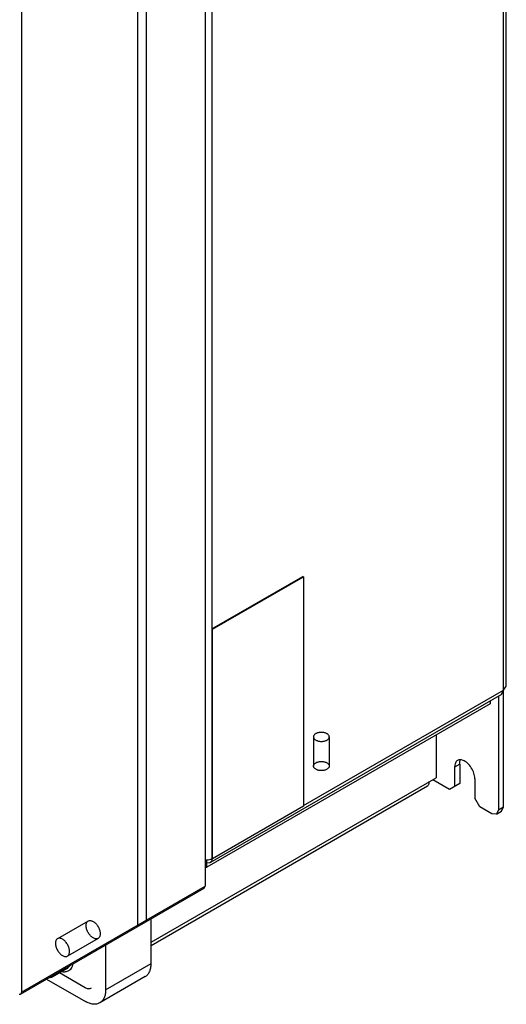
# Model space of a CAD drawing. Header units: millimetres. Extents: x 48 to 323, y 40 to 478.
# Tile 7 of 8: x 221 to 323, y 52 to 259. Entities that reach past the tile are written whole.
import ezdxf

# ---------------------------------------------------------------- set-up
doc = ezdxf.new("R2010")
doc.units = ezdxf.units.MM
doc.header["$LTSCALE"] = 33.652061
doc.layers.get('0').update_dxf_attribs({"linetype": 'CONTINUOUS'})

msp = doc.modelspace()

# ---------------------------------------------------------------- linework, layer by layer
at = {"color": 7}
for p, q in [((322.21, 93.58), (322.21, 403.85)), ((322.8, 118.89), (322.8, 404.66)), ((259.63, 356.35), (259.63, 76.97)), ((261.05, 352.2), (261.05, 82.76)), ((247.26, 349.21), (247.26, 69.83)), ((245.49, 68.81), (245.49, 348.19)), ((221.09, 334.1), (221.09, 54.72)), ((261.05, 130.93), (280.14, 141.95)), ((261.17, 130.86), (280.26, 141.88)), ((280.26, 141.88), (280.14, 141.95)), ((280.26, 141.88), (280.26, 93.71)), ((261.17, 130.86), (261.05, 130.93)), ((261.17, 82.69), (261.17, 130.86)), ((280.26, 93.85), (322.21, 118.07)), ((321.8, 117.16), (322.21, 118.07)), ((322.21, 118.07), (322.8, 118.89)), ((321.8, 117.16), (260.63, 81.84)), ((319.38, 115.76), (319.38, 115.21)), ((321.15, 116.78), (321.15, 92.96)), ((319.38, 115.21), (259.99, 80.92)), ((282.38, 108.27), (282.38, 102.15)), ((285.68, 108.27), (285.68, 102.15)), ((308.07, 108.68), (308.07, 99.7)), ((313.02, 102.56), (311.96, 101.94)), ((311.96, 101.94), (311.96, 97.86)), ((313.02, 102.56), (313.02, 98.47)), ((248.32, 65.2), (308.07, 99.7)), ((310.9, 97.25), (307.36, 99.29)), ((316.2, 99.5), (316.2, 95.41)), ((248.32, 64.53), (306.24, 97.97)), ((313.02, 98.47), (310.9, 97.25)), ((317.26, 93.58), (316.2, 95.41)), ((280.26, 93.71), (261.17, 82.69)), ((319.74, 92.15), (317.26, 93.58)), ((321.15, 92.96), (322.21, 93.58)), ((321.8, 92.66), (322.21, 93.58)), ((320.74, 92.05), (319.74, 92.15)), ((321.15, 92.96), (320.74, 92.05)), ((320.74, 92.05), (321.8, 92.66)), ((261.05, 82.76), (261.11, 82.79)), ((261.17, 82.69), (261.05, 82.76)), ((259.99, 82.15), (259.63, 82.15)), ((259.63, 80.92), (259.99, 80.92)), ((259.99, 80.92), (259.99, 82.46)), ((260.63, 81.84), (259.99, 81.79)), ((220.89, 54.27), (259.42, 76.52)), ((221.09, 54.72), (259.63, 76.97)), ((259.42, 76.52), (259.63, 76.97)), ((235.11, 69.63), (228.67, 65.92)), ((245.49, 68.81), (245.28, 68.35)), ((247.05, 69.37), (247.26, 69.83)), ((248.32, 60.71), (248.32, 70.1)), ((237.21, 66), (230.77, 62.28)), ((238.77, 64.59), (238.77, 55.2)), ((238.77, 55.2), (248.32, 60.71)), ((230.67, 59.68), (227.56, 57.89)), ((234.46, 55.65), (229.07, 58.76)), ((231.46, 59.45), (230.97, 59.16)), ((247.08, 57.97), (237.53, 52.45)), ((226.39, 57.44), (234.53, 52.75))]:
    msp.add_line(p, q, dxfattribs=at)
for points, knots in [([(282.86, 108.95), (282.79, 108.91), (282.67, 108.82), (282.52, 108.67), (282.41, 108.5), (282.37, 108.32), (282.38, 108.14), (282.46, 107.96), (282.58, 107.8), (282.76, 107.65), (282.98, 107.53), (283.23, 107.43), (283.51, 107.36), (283.8, 107.32), (284.1, 107.32), (284.4, 107.34), (284.69, 107.39), (284.96, 107.48), (285.12, 107.56), (285.19, 107.6)], [0, 0, 0, 0, 0.057006, 0.108353, 0.154727, 0.197825, 0.240214, 0.284675, 0.333389, 0.387537, 0.447358, 0.512356, 0.581522, 0.653495, 0.726707, 0.799504, 0.870259, 0.937492, 1, 1, 1, 1]), ([(285.19, 107.6), (285.26, 107.64), (285.39, 107.72), (285.54, 107.88), (285.64, 108.05), (285.68, 108.23), (285.67, 108.41), (285.6, 108.59), (285.47, 108.75), (285.29, 108.89), (285.08, 109.01), (284.83, 109.11), (284.55, 109.18), (284.25, 109.22), (283.95, 109.23), (283.65, 109.21), (283.36, 109.15), (283.1, 109.07), (282.93, 108.99), (282.86, 108.95)], [0, 0, 0, 0, 0.057006, 0.108353, 0.154727, 0.197825, 0.240214, 0.284675, 0.333389, 0.387537, 0.447358, 0.512356, 0.581522, 0.653495, 0.726707, 0.799504, 0.870259, 0.937492, 1, 1, 1, 1]), ([(312.58, 103.32), (312.38, 103.2), (312.03, 102.76), (311.96, 102.23), (311.96, 101.94)], [0, 0, 0, 0, 0.44917, 1, 1, 1, 1]), ([(313.72, 103.34), (313.52, 103.42), (313.13, 103.51), (312.74, 103.41), (312.58, 103.32)], [0, 0, 0, 0, 0.535942, 1, 1, 1, 1]), ([(313.02, 102.56), (313.02, 102.64), (313.03, 102.95), (313.1, 103.26), (313.21, 103.46)], [0, 0, 0, 0, 0.272766, 1, 1, 1, 1]), ([(316.2, 99.5), (316.2, 99.88), (316.04, 100.7), (315.49, 101.82), (314.72, 102.76), (314.06, 103.21), (313.72, 103.34)], [0, 0, 0, 0, 0.243004, 0.511779, 0.774046, 1, 1, 1, 1]), ([(285.19, 101.48), (285.12, 101.43), (284.96, 101.36), (284.69, 101.27), (284.4, 101.22), (284.1, 101.19), (283.8, 101.2), (283.51, 101.24), (283.23, 101.31), (282.98, 101.41), (282.76, 101.53), (282.58, 101.67), (282.46, 101.84), (282.38, 102.01), (282.37, 102.19), (282.41, 102.38), (282.52, 102.54), (282.67, 102.7), (282.79, 102.78), (282.86, 102.82)], [0, 0, 0, 0, 0.062508, 0.129741, 0.200496, 0.273293, 0.346505, 0.418478, 0.487644, 0.552642, 0.612463, 0.666611, 0.715325, 0.759786, 0.802175, 0.845273, 0.891647, 0.942994, 1, 1, 1, 1]), ([(282.86, 102.82), (282.93, 102.87), (283.1, 102.94), (283.36, 103.03), (283.65, 103.08), (283.95, 103.11), (284.25, 103.1), (284.55, 103.06), (284.83, 102.99), (285.08, 102.89), (285.29, 102.77), (285.47, 102.62), (285.6, 102.46), (285.67, 102.29), (285.68, 102.1), (285.64, 101.92), (285.54, 101.75), (285.39, 101.6), (285.26, 101.51), (285.19, 101.48)], [0, 0, 0, 0, 0.062508, 0.129741, 0.200496, 0.273293, 0.346505, 0.418478, 0.487644, 0.552642, 0.612463, 0.666611, 0.715325, 0.759786, 0.802175, 0.845273, 0.891647, 0.942994, 1, 1, 1, 1]), ([(306.24, 97.97), (306.31, 98.01), (306.43, 98.11), (306.56, 98.32), (306.64, 98.59), (306.65, 98.78), (306.65, 98.88)], [0, 0, 0, 0, 0.217745, 0.450883, 0.71046, 1, 1, 1, 1]), ([(259.63, 82.42), (259.76, 82.42), (260.25, 82.45), (260.74, 82.58), (261.05, 82.76)], [0, 0, 0, 0, 0.267093, 1, 1, 1, 1]), ([(261.05, 82.76), (261.05, 82.57), (261, 82.21), (260.77, 81.92), (260.63, 81.84)], [0, 0, 0, 0, 0.550875, 1, 1, 1, 1]), ([(234.67, 68.67), (234.67, 68.77), (234.69, 68.96), (234.76, 69.23), (234.88, 69.45), (235.05, 69.61), (235.26, 69.71), (235.5, 69.74), (235.76, 69.71), (236.03, 69.61), (236.3, 69.44), (236.57, 69.23), (236.83, 68.97), (237.06, 68.67), (237.26, 68.34), (237.42, 68), (237.55, 67.64), (237.62, 67.3), (237.64, 67.07), (237.64, 66.96)], [0, 0, 0, 0, 0.057006, 0.108354, 0.154729, 0.197828, 0.240218, 0.284679, 0.333393, 0.387541, 0.447361, 0.512359, 0.581523, 0.653496, 0.726708, 0.799504, 0.870259, 0.937492, 1, 1, 1, 1]), ([(237.64, 66.96), (237.64, 66.86), (237.63, 66.67), (237.55, 66.4), (237.43, 66.18), (237.26, 66.02), (237.05, 65.92), (236.81, 65.89), (236.55, 65.92), (236.28, 66.03), (236.01, 66.19), (235.74, 66.4), (235.49, 66.66), (235.25, 66.96), (235.05, 67.29), (234.89, 67.64), (234.77, 67.99), (234.69, 68.33), (234.67, 68.56), (234.67, 68.67)], [0, 0, 0, 0, 0.057006, 0.108354, 0.154729, 0.197828, 0.240218, 0.284679, 0.333393, 0.387541, 0.447361, 0.512359, 0.581523, 0.653496, 0.726708, 0.799504, 0.870259, 0.937492, 1, 1, 1, 1]), ([(231.21, 63.24), (231.21, 63.35), (231.19, 63.58), (231.11, 63.93), (230.99, 64.28), (230.82, 64.63), (230.62, 64.95), (230.39, 65.25), (230.14, 65.52), (229.87, 65.73), (229.6, 65.89), (229.33, 65.99), (229.07, 66.03), (228.83, 66), (228.62, 65.9), (228.45, 65.73), (228.32, 65.51), (228.25, 65.25), (228.24, 65.06), (228.24, 64.96)], [0, 0, 0, 0, 0.062508, 0.129741, 0.200496, 0.273292, 0.346504, 0.418477, 0.487641, 0.552639, 0.612459, 0.666607, 0.715321, 0.759782, 0.802172, 0.845271, 0.891646, 0.942994, 1, 1, 1, 1]), ([(228.24, 64.96), (228.24, 64.85), (228.25, 64.62), (228.33, 64.27), (228.45, 63.92), (228.62, 63.57), (228.82, 63.25), (229.05, 62.95), (229.3, 62.69), (229.57, 62.47), (229.85, 62.31), (230.12, 62.21), (230.37, 62.17), (230.62, 62.2), (230.83, 62.3), (231, 62.47), (231.12, 62.69), (231.19, 62.95), (231.21, 63.14), (231.21, 63.24)], [0, 0, 0, 0, 0.062508, 0.129741, 0.200496, 0.273292, 0.346504, 0.418477, 0.487641, 0.552639, 0.612459, 0.666607, 0.715321, 0.759782, 0.802172, 0.845271, 0.891646, 0.942994, 1, 1, 1, 1]), ([(230.67, 59.68), (230.77, 59.74), (230.95, 59.88), (231.1, 60.05), (231.16, 60.15)], [0, 0, 0, 0, 0.491491, 1, 1, 1, 1]), ([(231.9, 60.58), (231.87, 60.43), (231.78, 60.13), (231.57, 59.73), (231.31, 59.4), (231.08, 59.23), (230.97, 59.16)], [0, 0, 0, 0, 0.275904, 0.530914, 0.769859, 1, 1, 1, 1]), ([(247.08, 57.97), (247.27, 58.08), (247.64, 58.39), (248.04, 59.04), (248.27, 59.83), (248.32, 60.41), (248.32, 60.71)], [0, 0, 0, 0, 0.217783, 0.45091, 0.710297, 1, 1, 1, 1]), ([(227.56, 57.89), (227.46, 57.83), (227.25, 57.74), (227.02, 57.7), (226.9, 57.69)], [0, 0, 0, 0, 0.491376, 1, 1, 1, 1]), ([(228.06, 58.37), (228, 58.27), (227.85, 58.09), (227.66, 57.94), (227.56, 57.89)], [0, 0, 0, 0, 0.509019, 1, 1, 1, 1]), ([(229.55, 58.99), (229.52, 59), (229.44, 59.02), (229.35, 59.04), (229.29, 59.06)], [0, 0, 0, 0, 0.245846, 1, 1, 1, 1]), ([(230.97, 59.16), (230.87, 59.11), (230.66, 59.01), (230.3, 58.94), (229.93, 58.93), (229.67, 58.96), (229.55, 58.99)], [0, 0, 0, 0, 0.234606, 0.475871, 0.729564, 1, 1, 1, 1]), ([(221.09, 54.72), (221.09, 54.69), (221.09, 54.57), (221.05, 54.44), (221, 54.37)], [0, 0, 0, 0, 0.279065, 1, 1, 1, 1]), ([(235.71, 55.53), (235.63, 55.48), (235.44, 55.41), (235.12, 55.4), (234.79, 55.48), (234.57, 55.59), (234.46, 55.65)], [0, 0, 0, 0, 0.217784, 0.450912, 0.710298, 1, 1, 1, 1]), ([(238.77, 55.2), (238.77, 54.89), (238.72, 54.32), (238.49, 53.52), (238.09, 52.88), (237.72, 52.57), (237.53, 52.45)], [0, 0, 0, 0, 0.289703, 0.54909, 0.782217, 1, 1, 1, 1]), ([(237.53, 52.45), (237.33, 52.34), (236.87, 52.17), (236.12, 52.15), (235.31, 52.35), (234.79, 52.6), (234.53, 52.75)], [0, 0, 0, 0, 0.217784, 0.450912, 0.710298, 1, 1, 1, 1])]:
    msp.add_open_spline(points, degree=3, knots=knots, dxfattribs=at)
for points in [[(220.75, 54.22), (220.72, 54.22), (220.68, 54.22), (220.65, 54.22)], [(220.89, 54.27), (220.85, 54.24), (220.8, 54.23), (220.75, 54.22)], [(221, 54.37), (220.97, 54.33), (220.93, 54.29), (220.89, 54.27)]]:
    msp.add_open_spline(points, degree=3, dxfattribs=at)

doc.saveas('drawing.dxf')
